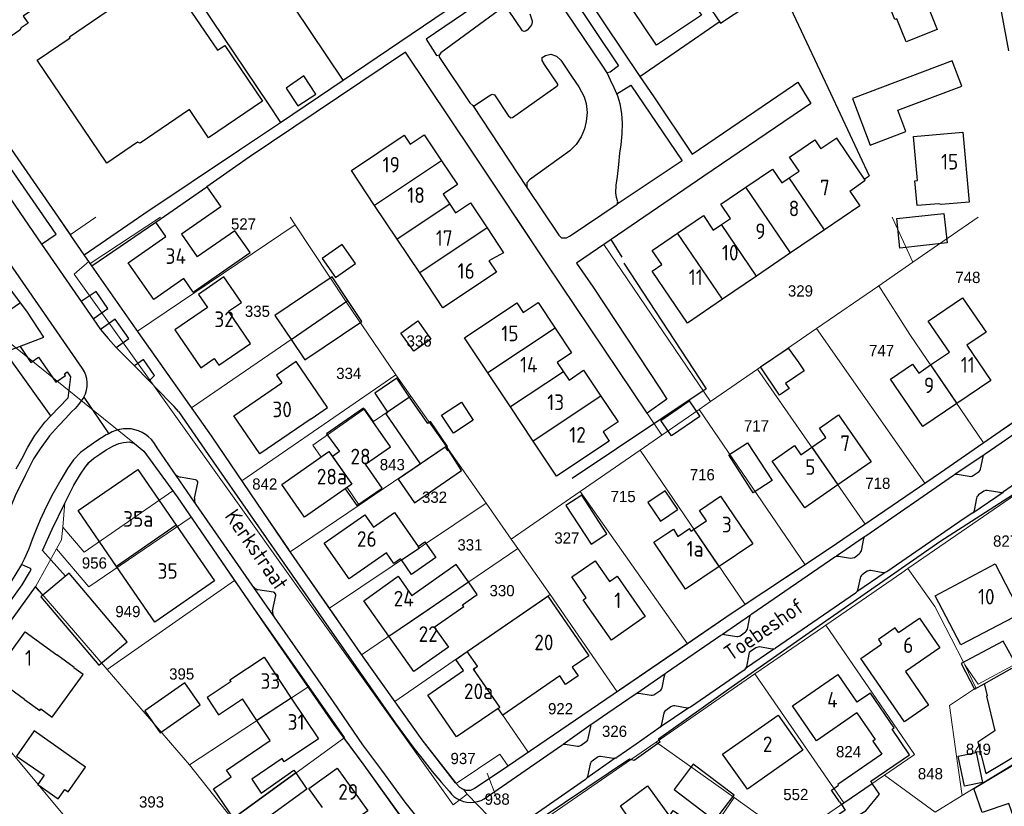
# Model space of a CAD drawing. Header units: metres. Extents: x 226218 to 240385, y 439369 to 449677.
# Tile 139 of 256: x 232591 to 232749, y 443796 to 443921. Entities that reach past the tile are written whole.
import ezdxf
from ezdxf.enums import TextEntityAlignment as Align

# ---------------------------------------------------------------- set-up
doc = ezdxf.new("R2010")
doc.units = ezdxf.units.M
doc.header["$MEASUREMENT"] = 0
for name, color, linetype, lineweight in [('aanpijling', 73, 'Continuous', 0), ('G01 perceelsgrens', 73, 'Continuous', 0), ('Z01 perceelnummer', 73, 'Continuous', 13)]:
    doc.layers.add(name, color=color, linetype=linetype, lineweight=lineweight)
for name, color, linetype in [('DAKRAND', 4, 'Continuous'), ('DAKRAND-BYG', 4, 'Continuous'), ('Goud-ontwerp', 2, 'Continuous'), ('HEG', 253, 'Continuous'), ('HEK', 253, 'Continuous'), ('HOOFDGEBOUW', 4, 'Continuous'), ('HUISNUMMER', 253, 'Continuous'), ('KANTVERH', 253, 'Continuous'), ('STRAATNAAM', 253, 'Continuous'), ('TUSSENMUUR', 253, 'Continuous')]:
    doc.layers.add(name, color=color, linetype=linetype)
doc.styles.get("Standard").update_dxf_attribs({"font": 'iso.shx'})
doc.styles.add('Style-WORKING', font='WORKING.shx')

# ---------------------------------------------------------------- blocks, each defined once
blk = doc.blocks.new('Kadastrale grenzen Kerkstraat Harreveld')
at = {"layer": 'aanpijling', "linetype": 'Continuous', "lineweight": 0}
blk.add_line((232667308, 443796843), (232665765, 443800885), dxfattribs=at)
at = {"layer": 'G01 perceelsgrens', "linetype": 'Continuous', "lineweight": 0}
for p, q in [((232599018, 443887044), (232603119, 443889850)), ((232635016, 443888607), (232634191, 443889850)), ((232730561, 443889850), (232733870, 443882656)), ((232733870, 443882656), (232744313, 443889850)), ((232609760, 443871640), (232635016, 443888607)), ((232643180, 443876320), (232635016, 443888607)), ((232599018, 443887044), (232601999, 443882748)), ((232701498, 443860356), (232684407, 443885480)), ((232601999, 443882748), (232602229, 443882439)), ((232602229, 443882439), (232609760, 443871640)), ((232728410, 443878894), (232733870, 443882656)), ((232718470, 443872047), (232728410, 443878894)), ((232728410, 443878894), (232733383, 443871111)), ((232618428, 443859350), (232643180, 443876320)), ((232643180, 443876320), (232651116, 443864658)), ((232588328, 443870564), (232609313, 443853672)), ((232709012, 443865532), (232718470, 443872047)), ((232735807, 443847288), (232718470, 443872047)), ((232733383, 443871111), (232745198, 443853746)), ((232651116, 443864658), (232626477, 443847701)), ((232651116, 443864658), (232653544, 443861200)), ((232701498, 443860356), (232709012, 443865532)), ((232709012, 443865532), (232726252, 443840752)), ((232647534, 443857155), (232653544, 443861200)), ((232653544, 443861200), (232659158, 443853204)), ((232699656, 443859087), (232701498, 443860356)), ((232693688, 443854976), (232699656, 443859087)), ((232699656, 443859087), (232716629, 443834242)), ((232745198, 443853746), (232753094, 443859186)), ((232690228, 443852593), (232693688, 443854976)), ((232649096, 443846397), (232659158, 443853204)), ((232659158, 443853204), (232665563, 443844083)), ((232680616, 443845972), (232690228, 443852593)), ((232707045, 443827867), (232690228, 443852593)), ((232726252, 443840752), (232735807, 443847288)), ((232601223, 443836257), (232615442, 443846065)), ((232645265, 443843805), (232649096, 443846397)), ((232669577, 443838367), (232680616, 443845972)), ((232680616, 443845972), (232697804, 443821607)), ((232752198, 443846823), (232733088, 443833652)), ((232598170, 443844183), (232597822, 443840258)), ((232634227, 443836337), (232645265, 443843805)), ((232640500, 443827284), (232665563, 443844083)), ((232665563, 443844083), (232669577, 443838367)), ((232618350, 443841888), (232601980, 443830735)), ((232618350, 443841888), (232625319, 443831721)), ((232597822, 443840258), (232601223, 443836257)), ((232669577, 443838367), (232670633, 443836862)), ((232596835, 443836787), (232593506, 443830833)), ((232596835, 443836787), (232601980, 443830735)), ((232634227, 443836337), (232640500, 443827284)), ((232645654, 443819846), (232670633, 443836862)), ((232670633, 443836862), (232675824, 443829469)), ((232707045, 443827867), (232716629, 443834242)), ((232732098, 443832970), (232719923, 443824579)), ((232733088, 443833652), (232732098, 443832970)), ((232733088, 443833652), (232737383, 443827591)), ((232604926, 443817510), (232625319, 443831721)), ((232625319, 443831721), (232625425, 443831567)), ((232637199, 443814785), (232625425, 443831567)), ((232593506, 443830833), (232593464, 443830775)), ((232593464, 443830775), (232604926, 443817510)), ((232675824, 443829469), (232662560, 443820358)), ((232675824, 443829469), (232686531, 443813926)), ((232640500, 443827284), (232645654, 443819846)), ((232719543, 443824317), (232708596, 443816772)), ((232719923, 443824579), (232719543, 443824317)), ((232719923, 443824579), (232727419, 443813680)), ((232662560, 443820358), (232650956, 443812388)), ((232662560, 443820358), (232664185, 443817997)), ((232686531, 443813926), (232697804, 443821607)), ((232618118, 443802244), (232604926, 443817510)), ((232664185, 443817997), (232663568, 443817572)), ((232742172, 443818260), (232743935, 443814572)), ((232708596, 443816772), (232692780, 443805871)), ((232708596, 443816772), (232722822, 443796143)), ((232637199, 443814785), (232618118, 443802244)), ((232642924, 443806626), (232637199, 443814785)), ((232727419, 443813680), (232734127, 443803890)), ((232741743, 443797316), (232761339, 443809311)), ((232642787, 443806526), (232624970, 443793564)), ((232642924, 443806626), (232642787, 443806526)), ((232692780, 443805871), (232705282, 443796986)), ((232667753, 443803960), (232660761, 443799275)), ((232667753, 443803960), (232669091, 443802041)), ((232729339, 443800609), (232733892, 443803729)), ((232733892, 443803729), (232734127, 443803890)), ((232624970, 443793564), (232618118, 443802244)), ((232722822, 443796143), (232729339, 443800609)), ((232662019, 443798264), (232662533, 443797526)), ((232662533, 443797526), (232672537, 443787370)), ((232705282, 443796986), (232689899, 443774895)), ((232705282, 443796986), (232714497, 443790438)), ((232714497, 443790438), (232722822, 443796143))]:
    blk.add_line(p, q, dxfattribs=at)
at = {"layer": 'G01 perceelsgrens', "linetype": 'Continuous', "lineweight": 0, "flags": 128}
for points in [[(232597071, 443889850), (232599018, 443887044)], [(232613475, 443889850), (232602229, 443882439)], [(232693688, 443854976), (232675314, 443882414), (232670355, 443889850)], [(232690803, 443889850), (232684407, 443885480)], [(232662533, 443797526), (232660286, 443795824), (232599628, 443880721), (232600509, 443881474), (232601999, 443882748)], [(232609760, 443871640), (232609936, 443871387), (232618428, 443859350)], [(232618428, 443859350), (232621605, 443854848), (232626477, 443847701)], [(232639189, 443851485), (232637856, 443853383), (232646106, 443859185), (232647534, 443857155)], [(232598170, 443844183), (232599604, 443846957), (232600643, 443848730), (232601457, 443849922), (232602023, 443850617), (232602789, 443851305), (232603750, 443851949), (232604764, 443852613), (232605963, 443853297), (232606773, 443853652), (232607545, 443853813), (232608488, 443853922), (232609313, 443853672)], [(232609313, 443853672), (232610779, 443852426), (232615442, 443846065)], [(232735807, 443847288), (232738271, 443848973), (232745198, 443853746)], [(232645265, 443843805), (232643319, 443846593), (232644070, 443847117), (232640422, 443852346), (232639189, 443851485)], [(232626477, 443847701), (232634000, 443836664), (232634227, 443836337)], [(232615442, 443846065), (232616131, 443845125), (232618350, 443841888)], [(232716629, 443834242), (232720482, 443836805), (232726252, 443840752)], [(232597822, 443840258), (232597642, 443838231), (232596835, 443836787)], [(232593464, 443830775), (232586205, 443820805), (232581441, 443813988)], [(232697804, 443821607), (232704807, 443826379), (232707045, 443827867)], [(232737383, 443827591), (232740003, 443822521), (232741980, 443818661), (232742172, 443818260)], [(232742172, 443818260), (232742308, 443818061), (232744299, 443815153), (232758891, 443822968)], [(232743935, 443814572), (232743973, 443814492), (232750488, 443818091), (232759186, 443821578)], [(232645654, 443819846), (232645885, 443819512), (232650956, 443812388)], [(232663568, 443817572), (232663950, 443817017), (232667768, 443811454)], [(232581441, 443813988), (232614397, 443774412), (232632894, 443783816)], [(232672318, 443804239), (232685906, 443813500), (232686531, 443813926)], [(232743935, 443814572), (232743867, 443814527), (232739708, 443811729), (232740877, 443803601), (232741694, 443797668), (232741743, 443797316)], [(232650956, 443812388), (232655322, 443806254), (232660705, 443799336), (232660761, 443799275)], [(232667768, 443811454), (232667496, 443811267), (232672318, 443804239)], [(232642787, 443806526), (232646000, 443802172), (232652162, 443793613)], [(232692780, 443805871), (232671497, 443791202), (232671410, 443789273), (232672537, 443787370)], [(232669091, 443802041), (232669170, 443802094), (232672318, 443804239)], [(232662019, 443798264), (232662361, 443798141), (232663066, 443798121), (232663734, 443798465), (232669091, 443802041)], [(232729339, 443800609), (232737422, 443794671), (232741743, 443797316)], [(232660761, 443799275), (232661365, 443798609), (232661854, 443798324), (232662019, 443798264)]]:
    blk.add_lwpolyline(points, dxfattribs=at)
at = {"layer": 'Z01 perceelnummer', "linetype": 'Continuous', "lineweight": 13, "style": 'Style-WORKING'}
for s, p in [('527', (232626747, 443888777)), ('748', (232742673, 443880217)), ('329', (232715876, 443878060)), ('335', (232628972, 443874804)), ('336', (232654850, 443870046)), ('747', (232728864, 443868519)), ('334', (232643592, 443864863)), ('717', (232708837, 443856465)), ('843', (232650563, 443850269)), ('716', (232700171, 443848651)), ('842', (232630147, 443847163)), ('718', (232728260, 443847278)), ('332', (232657318, 443845051)), ('715', (232687499, 443845167)), ('327', (232678497, 443838532)), ('827', (232748710, 443838032)), ('331', (232662982, 443837430)), ('956', (232602881, 443834537)), ('330', (232668127, 443830109)), ('949', (232608241, 443826764)), ('395', (232616853, 443816776)), ('922', (232677487, 443811211)), ('326', (232686121, 443807608)), ('824', (232723578, 443804340)), ('849', (232744355, 443804724)), ('937', (232661882, 443803252)), ('848', (232736673, 443800820)), ('552', (232715133, 443797489)), ('393', (232612027, 443796305)), ('938', (232667344, 443796750))]:
    blk.add_text(s, height=1800, dxfattribs=at).set_placement(p, align=Align.MIDDLE_CENTER)

msp = doc.modelspace()

# ---------------------------------------------------------------- linework, layer by layer
at = {"layer": 'DAKRAND'}
for p, q in [((232721.7, 443902.5), (232719.14, 443900.81)), ((232726.26, 443895.77), (232721.7, 443902.5)), ((232723.76, 443894.02), (232726.26, 443895.77)), ((232698.41, 443839.64), (232698.13, 443840.07)), ((232722.13, 443796.3), (232722.43, 443795.88))]:
    msp.add_line(p, q, dxfattribs=at)
for points in [[(232622.57, 443916.55), (232623.74, 443917.34), (232629.79, 443908.43), (232621.15, 443902.57), (232618.09, 443907.07)], [(232618.7, 443877.88), (232627.79, 443884.18), (232625.36, 443887.67), (232619.35, 443883.5)], [(232739.72, 443868.26), (232736.33, 443873.24), (232741.81, 443876.97), (232745.58, 443871.44), (232742.53, 443869.36)], [(232637.56, 443857.61), (232640.2, 443859.42), (232635.2, 443866.74), (232632.02, 443864.57), (232632.86, 443863.34)], [(232643.04, 443846.4), (232644.91, 443843.72), (232648.93, 443846.52), (232646.28, 443850.32), (232650.29, 443853.11), (232645.97, 443859.3), (232640.05, 443855.2), (232642.13, 443852.35), (232640.98, 443851.55)], [(232647.55, 443840.25), (232650.9, 443842.59), (232654.69, 443837.17)], [(232694.34, 443839.16), (232695.55, 443839.95), (232696.28, 443838.78), (232698.13, 443840.07)], [(232654.69, 443837.17), (232655.77, 443837.92), (232657.51, 443835.42), (232653.64, 443832.71), (232652.03, 443835.01)], [(232652.03, 443835.01), (232651.89, 443835.22), (232650.8, 443834.46), (232649.61, 443836.16)], [(232662.76, 443831.5), (232660.8, 443834.28), (232653.7, 443829.3)], [(232681.59, 443828.98), (232679.28, 443832.3), (232683.02, 443834.9), (232685.32, 443831.58)], [(232657.28, 443824.26), (232662, 443827.58), (232661.81, 443827.85), (232664.16, 443829.5), (232662.76, 443831.5)], [(232591.71, 443812.68), (232594.13, 443810.93), (232594.31, 443811.18), (232596.15, 443809.85), (232601.09, 443816.67), (232599.61, 443817.74), (232599.66, 443817.82), (232596.88, 443819.84)], [(232624.75, 443815.55), (232620.93, 443813.01), (232622.75, 443810.26), (232626.58, 443812.8)], [(232727.37, 443799.26), (232727.13, 443799.61), (232733.35, 443803.84), (232730.54, 443807.97), (232730.85, 443808.18), (232727.08, 443813.72), (232724.92, 443812.25)], [(232724.89, 443810.55), (232727.83, 443806.3), (232727.46, 443806.03), (232728.9, 443803.96), (232721.88, 443799.08), (232721.95, 443798.98)], [(232746.98, 443807.68), (232744.27, 443805.87), (232745.57, 443800.83), (232748.32, 443802.51)], [(232625.16, 443793.7), (232621.96, 443798.4), (232624.78, 443800.33), (232624.05, 443801.4), (232631, 443806.14)], [(232632.92, 443803.24), (232628.09, 443799.94), (232629.6, 443797.73), (232634.81, 443801.41), (232635.12, 443800.95)], [(232635.12, 443800.95), (232636.88, 443798.34), (232627.1, 443791.27)], [(232688.42, 443793.71), (232687.08, 443795.7), (232691.42, 443798.89), (232694.93, 443794.05), (232695.5, 443794.91), (232700.16, 443791.78), (232697.24, 443787.43), (232696.51, 443787.92)], [(232722.43, 443795.88), (232723.04, 443795), (232718.09, 443791.55), (232718.88, 443790.49), (232726.36, 443794.89), (232728.53, 443797.54), (232727.37, 443799.26)], [(232722.13, 443796.3), (232720.83, 443798.21), (232721.95, 443798.98)]]:
    msp.add_lwpolyline(points, dxfattribs=at)
at = {"layer": 'DAKRAND-BYG'}
for p, q in [((232645.7, 443873.18), (232643.46, 443876.52)), ((232714.1, 443868.65), (232715.62, 443866.56)), ((232661.62, 443849.34), (232659.62, 443852.55)), ((232654.09, 443844.18), (232661.62, 443849.34)), ((232693.46, 443841.21), (232696.13, 443843.02))]:
    msp.add_line(p, q, dxfattribs=at)
for points in [[(232707.31, 443928.4), (232700.9, 443924.1), (232703.06, 443920.88), (232709.47, 443925.18), (232707.31, 443928.4)], [(232740.17, 443914.86), (232724.2, 443908.84), (232727.01, 443901.4), (232732.76, 443903.56), (232731.47, 443906.98), (232741.69, 443910.83), (232740.17, 443914.86)], [(232636.42, 443912.45), (232633.58, 443910.52), (232635.43, 443907.65), (232638.31, 443909.53), (232636.42, 443912.45)], [(232731.81, 443884.9), (232731.32, 443889.63), (232738.84, 443890.45), (232739.34, 443885.73), (232731.81, 443884.9)], [(232644.67, 443882.44), (232642.55, 443885.46), (232639.36, 443883.22), (232641.49, 443880.2), (232644.67, 443882.44)], [(232643.46, 443876.52), (232640.93, 443880.29), (232631.78, 443874.15), (232634.38, 443870.28)], [(232634.38, 443870.28), (232636.55, 443867.04), (232645.7, 443873.18)], [(232656.74, 443870.33), (232654.02, 443868.4), (232651.94, 443871.32), (232654.67, 443873.26), (232656.74, 443870.33)], [(232712.5, 443861.4), (232709.46, 443865.91), (232713.92, 443868.92), (232714.1, 443868.65)], [(232715.62, 443866.56), (232716.48, 443865.29), (232713.51, 443863.27), (232714.06, 443862.46), (232712.5, 443861.4)], [(232653.33, 443861.06), (232651.26, 443864.09), (232647.74, 443861.68), (232649.8, 443858.68)], [(232659.26, 443853.07), (232659.4, 443853.16), (232656.67, 443857.15), (232656.22, 443856.84), (232653.33, 443861.06)], [(232661.63, 443860.25), (232663.51, 443857.39), (232660.34, 443855.31), (232658.46, 443858.17), (232661.63, 443860.25)], [(232693.53, 443857.33), (232698.06, 443860.45), (232699.75, 443857.99), (232695.22, 443854.87), (232693.53, 443857.33)], [(232649.8, 443858.68), (232649.83, 443858.62), (232649.52, 443858.41), (232655.01, 443850.4)], [(232711.36, 443847.73), (232708.33, 443845.76), (232704.4, 443851.81), (232707.42, 443853.78), (232711.36, 443847.73)], [(232659.62, 443852.55), (232659.49, 443852.46), (232659.13, 443852.98), (232659.26, 443853.07)], [(232655.01, 443850.4), (232655.04, 443850.35), (232651.52, 443847.94), (232654.09, 443844.18)], [(232684.9, 443839.22), (232680.9, 443845.39), (232678.35, 443843.74), (232682.36, 443837.56), (232684.9, 443839.22)], [(232696.13, 443843.02), (232696.26, 443843.11), (232694.24, 443846.1), (232691.44, 443844.21), (232693.46, 443841.21)], [(232598.83, 443832.89), (232594.33, 443829.12), (232603.61, 443818.18)], [(232603.61, 443818.18), (232608.12, 443821.93), (232598.83, 443832.89)], [(232617.35, 443815.35), (232610.96, 443810.89), (232613.42, 443807.37), (232619.8, 443811.83), (232617.35, 443815.35)], [(232601.48, 443801.89), (232593.26, 443807.66), (232590.44, 443803.65), (232594.84, 443800.57), (232593.81, 443799.1), (232597.09, 443796.79), (232598.15, 443798.29), (232598.69, 443797.92), (232601.48, 443801.89)], [(232742.13, 443798.82), (232741.14, 443803.62), (232744.01, 443804.21), (232745, 443799.41), (232742.13, 443798.82)], [(232705.26, 443797.37), (232698.73, 443802.33), (232695.66, 443798.27), (232702.2, 443793.35), (232705.26, 443797.37)]]:
    msp.add_lwpolyline(points, dxfattribs=at)
at = {"layer": 'HEG'}
for points in [[(232642.67, 443911.8), (232624.5, 443938.9), (232614.45, 443932.19), (232630.72, 443907.97)], [(232713.41, 443925.18), (232720.69, 443909.7), (232726.9, 443896.48)], [(232687.61, 443882.48), (232700.8, 443862.38), (232679.32, 443848.05)]]:
    msp.add_lwpolyline(points, dxfattribs=at)
at = {"layer": 'HEK'}
for p, q in [((232630.72, 443907.97), (232632.66, 443905.02)), ((232726.07, 443895.92), (232726.9, 443896.48)), ((232595.91, 443858.09), (232588.64, 443868.2))]:
    msp.add_line(p, q, dxfattribs=at)
at = {"layer": 'HOOFDGEBOUW'}
for p, q in [((232712.89, 443895.36), (232714.09, 443896.17)), ((232651.34, 443886.33), (232647.73, 443891.74)), ((232663.06, 443892.13), (232665.73, 443888.13)), ((232614.32, 443886.78), (232612.74, 443889.04)), ((232719.75, 443887.85), (232714.3, 443884.14)), ((232616.82, 443887.12), (232619.35, 443883.5)), ((232654.95, 443880.93), (232651.34, 443886.33)), ((232714.3, 443884.14), (232708.85, 443880.44)), ((232618.7, 443877.88), (232617.19, 443880.04)), ((232708.85, 443880.44), (232703.41, 443876.73)), ((232736.71, 443866.22), (232739.72, 443868.26)), ((232669.49, 443859.49), (232665.86, 443864.95)), ((232677.96, 443865.13), (232678.84, 443863.8)), ((232673.12, 443854.04), (232669.49, 443859.49)), ((232640.42, 443852.35), (232640.98, 443851.55)), ((232609.81, 443849.49), (232615.96, 443840.57)), ((232646.15, 443842.25), (232647.55, 443840.25)), ((232698.41, 443839.64), (232698.84, 443839.93)), ((232750.49, 443818.09), (232748.34, 443822.03)), ((232725.54, 443819.27), (232728.85, 443821.55)), ((232743.74, 443814.37), (232745.3, 443815.18)), ((232628.89, 443809.32), (232626.58, 443812.8)), ((232631, 443806.14), (232628.89, 443809.32)), ((232724.89, 443810.55), (232718.47, 443806.1)), ((232748.32, 443802.51), (232754.54, 443806.29))]:
    msp.add_line(p, q, dxfattribs=at)
for points in [[(232576.14, 443927.21), (232590.48, 443937.03), (232593.89, 443932.05), (232595.37, 443933.07), (232599.28, 443927.36), (232591.48, 443922.02), (232592.26, 443920.88), (232591.18, 443920.14), (232590.95, 443919.75), (232584.34, 443915.22), (232576.14, 443927.21)], [(232618.09, 443907.07), (232610.2, 443901.72), (232609.79, 443901.84), (232604.89, 443898.51), (232593.72, 443914.97), (232599, 443918.56), (232598.89, 443918.72), (232607.14, 443924.32), (232607.31, 443924.08), (232614.26, 443928.8), (232622.57, 443916.55)], [(232697.55, 443925.86), (232700.05, 443922.18), (232692.83, 443917.38), (232688.92, 443923.26)], [(232736.27, 443923.59), (232737.75, 443919.89), (232732.78, 443917.89), (232731.29, 443921.6), (232730.98, 443921.48), (232729.41, 443925.4)], [(232647.73, 443891.74), (232644.01, 443897.31), (232652.47, 443902.96), (232653.41, 443901.56), (232655.65, 443903.05), (232658.43, 443898.88)], [(232714.09, 443896.17), (232715.65, 443897.24), (232714.13, 443899.47), (232718.18, 443902.22), (232719.14, 443900.81)], [(232741.88, 443903.47), (232742.9, 443892.28), (232738.41, 443891.9), (232738, 443892.01), (232734.55, 443891.7), (232734.19, 443895.69), (232734.61, 443895.73), (232733.97, 443902.74), (232741.88, 443903.47)], [(232658.43, 443898.88), (232660.98, 443895.07), (232658.7, 443893.54), (232659.76, 443891.96)], [(232707.14, 443894.66), (232711.4, 443897.55), (232712.89, 443895.36)], [(232612.74, 443889.04), (232620.87, 443894.72), (232623.11, 443891.51), (232616.82, 443887.12)], [(232703.24, 443888.69), (232704.68, 443889.66), (232703.14, 443891.93), (232707.14, 443894.66)], [(232723.76, 443894.02), (232725.36, 443891.67), (232719.75, 443887.85)], [(232659.76, 443891.96), (232660.7, 443890.55), (232663.06, 443892.13)], [(232696.21, 443887.31), (232700.35, 443890.12), (232701.93, 443887.8), (232703.24, 443888.69)], [(232665.73, 443888.13), (232668.38, 443884.17), (232666, 443882.86), (232667.21, 443881.06), (232658.67, 443875.36), (232654.95, 443880.93)], [(232617.19, 443880.04), (232612.4, 443876.69), (232608.29, 443882.57), (232614.32, 443886.78)], [(232703.41, 443876.73), (232697.79, 443872.91), (232692.15, 443881.21), (232693.69, 443882.26), (232692.14, 443884.54), (232696.21, 443887.31)], [(232624.33, 443874.8), (232626.41, 443876.22), (232623.62, 443880.29), (232619.55, 443877.49), (232620.97, 443875.41), (232615.75, 443871.82), (232619.91, 443865.76), (232622.06, 443867.24), (232622.81, 443866.16), (232627.88, 443869.64), (232624.33, 443874.8)], [(232665.86, 443864.95), (232662.13, 443870.56), (232670.5, 443876.14), (232671.52, 443874.6), (232673.89, 443876.18), (232676.61, 443872.1)], [(232676.61, 443872.1), (232679.24, 443868.14), (232676.96, 443866.62), (232677.96, 443865.13)], [(232742.53, 443869.36), (232746.35, 443863.75), (232740.91, 443860.05)], [(232740.91, 443860.05), (232735.48, 443856.36), (232730.3, 443863.96), (232733.82, 443866.35), (232734.8, 443864.91), (232736.71, 443866.22)], [(232678.84, 443863.8), (232681.18, 443865.36), (232683.93, 443861.24)], [(232637.56, 443857.61), (232629.34, 443852), (232625.18, 443858.09), (232632.86, 443863.34)], [(232683.93, 443861.24), (232686.68, 443857.11), (232684.28, 443855.52), (232685.28, 443854.03), (232676.86, 443848.42), (232673.12, 443854.04)], [(232718.93, 443856.09), (232721.97, 443858.21), (232727.19, 443850.73), (232721.88, 443847.03)], [(232717.69, 443853.06), (232719.94, 443854.63), (232718.93, 443856.09)], [(232721.88, 443847.03), (232716.58, 443843.34), (232711.35, 443850.83), (232714.92, 443853.32), (232715.95, 443851.84), (232717.69, 443853.06)], [(232643.04, 443846.4), (232636.52, 443841.85), (232632.87, 443847.08), (232640.42, 443852.35)], [(232606.43, 443833.99), (232600.27, 443842.92), (232609.81, 443849.49)], [(232698.84, 443839.93), (232700.82, 443841.27), (232699.71, 443842.91), (232703.11, 443845.2), (232708.24, 443837.59), (232702.89, 443833.98)], [(232649.61, 443836.16), (232643.66, 443831.98), (232639.65, 443837.69), (232646.15, 443842.25)], [(232615.96, 443840.57), (232622.12, 443831.65), (232612.58, 443825.08), (232606.43, 443833.99)], [(232702.89, 443833.98), (232697.46, 443830.33), (232692.39, 443837.85), (232694.34, 443839.16)], [(232737.42, 443829.29), (232747.02, 443834.37), (232751.16, 443826.45), (232741.54, 443821.44), (232737.42, 443829.29)], [(232650.01, 443822.81), (232645.98, 443828.48), (232651.51, 443832.4), (232653.7, 443829.3)], [(232685.32, 443831.58), (232686.55, 443832.43), (232691.04, 443825.96), (232685.62, 443822.19), (232681.13, 443828.66), (232681.59, 443828.98)], [(232662.56, 443820.36), (232675.46, 443829.22), (232682.03, 443819.66), (232679.37, 443817.84)], [(232731.55, 443823.41), (232734.91, 443825.72), (232738.17, 443820.97), (232732.67, 443817.19), (232736.38, 443811.79), (232732.51, 443809.13), (232725.54, 443819.27)], [(232591.71, 443812.68), (232586.65, 443816.35), (232591.82, 443823.5), (232596.88, 443819.84)], [(232657.28, 443824.26), (232659.53, 443821.08), (232654.01, 443817.16), (232650.01, 443822.81)], [(232731.55, 443823.41), (232731.06, 443824.13), (232728.35, 443822.27), (232728.85, 443821.55)], [(232748.34, 443822.03), (232741.6, 443818.46), (232743.74, 443814.37)], [(232667.5, 443811.27), (232660.84, 443806.7), (232656.24, 443813.39), (232661.96, 443817.32), (232660.73, 443819.1), (232662.56, 443820.36)], [(232624.75, 443815.55), (232624.56, 443815.83), (232630.04, 443819.47), (232634.38, 443812.93)], [(232679.37, 443817.84), (232680.31, 443816.47), (232678.29, 443815.08), (232677.35, 443816.46), (232668.23, 443810.2), (232667.5, 443811.27)], [(232718.47, 443806.1), (232714.6, 443811.67), (232721.84, 443816.69), (232724.92, 443812.25)], [(232745.3, 443815.18), (232745.7, 443813.55), (232745.77, 443813.26), (232745.66, 443813.22), (232746.98, 443807.68)], [(232634.38, 443812.93), (232638.73, 443806.38), (232633.25, 443802.74), (232632.92, 443803.24)], [(232703.43, 443803.95), (232712.33, 443810.2), (232716.28, 443804.59), (232707.39, 443798.33), (232703.43, 443803.95)], [(232755.3, 443795.82), (232756.04, 443793.67), (232750.7, 443791.8), (232749.21, 443796.07), (232744.95, 443794.59), (232743.61, 443798.44), (232752.52, 443803.8), (232753.3, 443801.56), (232757.97, 443803.19), (232759.97, 443797.45), (232755.3, 443795.82)], [(232639.37, 443795.39), (232637.19, 443798.44), (232641.74, 443801.7), (232646.64, 443794.88), (232642.08, 443791.62)]]:
    msp.add_lwpolyline(points, dxfattribs=at)
at = {"layer": 'KANTVERH'}
for p, q in [((232675.7, 443934.03), (232690.18, 443912.37)), ((232690.18, 443912.37), (232702.89, 443921.09)), ((232652.68, 443916.27), (232627.66, 443899.48)), ((232632.66, 443905.02), (232642.67, 443911.8)), ((232690.18, 443912.37), (232692.4, 443909.09)), ((232596.79, 443887.13), (232582.24, 443908.07)), ((232663.68, 443907.67), (232663.43, 443907.71)), ((232663.43, 443907.71), (232672.11, 443894.59)), ((232579.97, 443906.51), (232594.44, 443885.54)), ((232626.09, 443900.62), (232632.66, 443905.02)), ((232600.98, 443865.64), (232577.89, 443899.01)), ((232627.66, 443899.48), (232620.87, 443894.72)), ((232602.47, 443882.09), (232612.74, 443889.04)), ((232594.44, 443885.54), (232596.79, 443887.13)), ((232601.24, 443883.85), (232599.11, 443886.91)), ((232685.57, 443886.28), (232683.42, 443884.81)), ((232687.37, 443883.46), (232685.57, 443886.28)), ((232594.44, 443885.54), (232600.79, 443876.34)), ((232591.06, 443876.14), (232586.87, 443881.73)), ((232603.16, 443877.97), (232600.79, 443876.34)), ((232605.05, 443875.23), (232603.16, 443877.97)), ((232600.79, 443876.34), (232602.7, 443873.58)), ((232602.7, 443873.58), (232605.05, 443875.23)), ((232602.7, 443873.58), (232603.88, 443871.9)), ((232606.23, 443873.55), (232603.88, 443871.9)), ((232608.39, 443870.42), (232606.23, 443873.55)), ((232591, 443869.19), (232592.73, 443866.63)), ((232606.39, 443868.99), (232608.39, 443870.42)), ((232606.39, 443868.99), (232609.28, 443866.08)), ((232592.73, 443866.63), (232593.96, 443867.46)), ((232593.96, 443867.46), (232596.71, 443863.47)), ((232610.74, 443867.06), (232609.28, 443866.08)), ((232609.28, 443866.08), (232611.65, 443863.67)), ((232612.5, 443864.5), (232610.74, 443867.06)), ((232596.71, 443863.47), (232598.28, 443864.52)), ((232598.11, 443864.8), (232598.52, 443865.12)), ((232598.28, 443864.52), (232598.11, 443864.8)), ((232598.52, 443865.12), (232599.08, 443864.29)), ((232599.08, 443864.29), (232598.63, 443860.9)), ((232611.65, 443863.67), (232612.5, 443864.5)), ((232611.65, 443863.67), (232614.96, 443860.28)), ((232601.22, 443861.06), (232605.19, 443855.21)), ((232598.63, 443860.9), (232595.91, 443858.09)), ((232616.36, 443858.79), (232621.09, 443851.89)), ((232745.43, 443851.99), (232753.25, 443857.4)), ((232745.2, 443851.8), (232740.66, 443848.73)), ((232744.67, 443849.55), (232745.1, 443851.53)), ((232726.32, 443838.89), (232740.38, 443848.6)), ((232740.96, 443848.75), (232742.9, 443848.4)), ((232743.54, 443848.55), (232744.33, 443849.08)), ((232619.06, 443847.86), (232616.59, 443848.27)), ((232618.93, 443844.92), (232619.43, 443847.34)), ((232750.85, 443847.61), (232748.38, 443845.93)), ((232743.44, 443842.55), (232748.3, 443845.87)), ((232745.2, 443846.01), (232744.38, 443845.41)), ((232747.8, 443845.79), (232745.76, 443846.15)), ((232748.3, 443845.87), (232748.38, 443845.93)), ((232748.3, 443845.87), (232748.38, 443845.93)), ((232744.05, 443844.91), (232743.68, 443842.94)), ((232743.42, 443842.53), (232743.35, 443842.49)), ((232743.42, 443842.53), (232743.44, 443842.55)), ((232743.42, 443842.53), (232743.44, 443842.55)), ((232726.12, 443838.72), (232721.66, 443835.64)), ((232725.63, 443836.48), (232726.02, 443838.47)), ((232594.58, 443836.55), (232598.26, 443832.41)), ((232724.51, 443835.42), (232725.3, 443835.99)), ((232708.11, 443826.41), (232721.38, 443835.53)), ((232721.95, 443835.62), (232723.9, 443835.31)), ((232729.42, 443832.99), (232724.89, 443829.92)), ((232726.56, 443833.2), (232725.76, 443832.62)), ((232729.13, 443832.98), (232727.15, 443833.32)), ((232725.42, 443832.12), (232725.03, 443830.18)), ((232594.62, 443829.36), (232593.43, 443830.72)), ((232631.54, 443829.85), (232629.06, 443830.26)), ((232724.68, 443829.71), (232711.89, 443820.89)), ((232631.38, 443826.89), (232631.91, 443829.34)), ((232707.9, 443826.19), (232703.4, 443823.1)), ((232707.39, 443823.96), (232707.79, 443825.91)), ((232706.25, 443822.87), (232707.07, 443823.49)), ((232694.42, 443817), (232703.13, 443822.98)), ((232703.69, 443823.11), (232705.68, 443822.78)), ((232711.63, 443820.77), (232707.11, 443817.65)), ((232711.34, 443820.77), (232709.31, 443821.11)), ((232706.89, 443817.4), (232698.28, 443811.47)), ((232707.11, 443817.65), (232706.89, 443817.4)), ((232707.26, 443817.94), (232707.11, 443817.65)), ((232694.23, 443816.78), (232689.7, 443813.67)), ((232693.73, 443814.55), (232694.13, 443816.5)), ((232692.56, 443813.53), (232693.36, 443814.08)), ((232689.99, 443813.68), (232692, 443813.41)), ((232698.04, 443811.35), (232693.43, 443808.29)), ((232695.14, 443811.53), (232694.32, 443810.95)), ((232697.77, 443811.31), (232695.75, 443811.66)), ((232693.99, 443810.49), (232693.59, 443808.51)), ((232682.41, 443808.69), (232677.93, 443805.51)), ((232681.93, 443806.46), (232682.31, 443808.39)), ((232693.43, 443808.29), (232693.24, 443808.09)), ((232693.59, 443808.51), (232693.43, 443808.29)), ((232680.76, 443805.39), (232681.57, 443805.95)), ((232665.28, 443796.8), (232677.67, 443805.4)), ((232678.21, 443805.52), (232680.2, 443805.23)), ((232686.22, 443803.28), (232681.69, 443800.11)), ((232683.36, 443803.4), (232682.56, 443802.84)), ((232685.94, 443803.26), (232683.9, 443803.55)), ((232682.21, 443802.32), (232681.81, 443800.37)), ((232681.49, 443799.91), (232671.35, 443792.84))]:
    msp.add_line(p, q, dxfattribs=at)
for points in [[(232642.67, 443911.8), (232666.42, 443927.89), (232658.3, 443940.1), (232646.42, 443958.18)], [(232569.48, 443939.9), (232568.42, 443939.2), (232567.13, 443937.53), (232566.61, 443936.65), (232566.22, 443935.74), (232565.89, 443934.78), (232583.53, 443909.36), (232599.11, 443886.91)], [(232669.26, 443927.38), (232655.96, 443918.36), (232657.64, 443915.72), (232658.11, 443915.85), (232658.06, 443915.69), (232658.05, 443915.57), (232658.11, 443915.39), (232662.95, 443908.16), (232663.43, 443907.71)], [(232747.48, 443925.68), (232749.17, 443916.46)], [(232684.96, 443912.93), (232684.13, 443914.18), (232678.4, 443922.7), (232677.39, 443924.2), (232677.72, 443924.43), (232677.63, 443924.59), (232679.06, 443925.59), (232686.78, 443914.09), (232685.42, 443913.05), (232684.96, 443912.93)], [(232672.55, 443922.38), (232672.8, 443921.77), (232672.95, 443921.28), (232672.95, 443921), (232672.82, 443920.65), (232672.52, 443920.2), (232672.12, 443919.8), (232671.87, 443919.62), (232671.68, 443919.57), (232671.41, 443919.67), (232669.17, 443922.97), (232669.03, 443923.2), (232668.67, 443923.47), (232668.57, 443923.46), (232668.31, 443923.43), (232658.31, 443916.13), (232658.11, 443915.85)], [(232693.47, 443862.33), (232694.52, 443860.75), (232691.34, 443858.49), (232675.31, 443882.41), (232663.52, 443900.09), (232652.68, 443916.27)], [(232663.68, 443907.67), (232665.79, 443909.1), (232666.34, 443909.45), (232666.56, 443909.53), (232666.91, 443909.43), (232669.11, 443906.13), (232669.52, 443905.75), (232669.77, 443905.78), (232676.71, 443910.7), (232677.06, 443911), (232677.07, 443911.15), (232674.93, 443914.3), (232674.57, 443914.93), (232674.54, 443915.4), (232675.06, 443915.71), (232675.94, 443915.94), (232676.84, 443915.62), (232677.55, 443914.95), (232679.34, 443912.23), (232680.42, 443910.72), (232681.24, 443909.1), (232681.59, 443908.05), (232681.77, 443906.58), (232681.58, 443905.16), (232681.33, 443903.97), (232680.76, 443902.7), (232679.98, 443901.49), (232678.99, 443900.45), (232672.49, 443895.84), (232672.11, 443895.36), (232672.1, 443895.15), (232672.11, 443894.59)], [(232686.5, 443909.59), (232686.09, 443910.53), (232685.49, 443911.78), (232684.96, 443912.93)], [(232714.77, 443910.97), (232715.48, 443911.46), (232717.11, 443908.75)], [(232686.54, 443891.95), (232686.63, 443892.33), (232686.42, 443893.02), (232686.31, 443893.76), (232686.4, 443894.96), (232686.59, 443896.35), (232686.79, 443898.26), (232686.96, 443900.09), (232687.17, 443901.44), (232687.34, 443903.17), (232687.42, 443904.87), (232687.29, 443906.45), (232687.02, 443908), (232686.65, 443909.24), (232686.5, 443909.59), (232688.75, 443911), (232696.96, 443898.89), (232686.54, 443891.95)], [(232692.4, 443909.09), (232698.55, 443899.94), (232714.77, 443910.97)], [(232717.11, 443908.75), (232717.52, 443908.06), (232700.41, 443896.41), (232685.57, 443886.28)], [(232602.47, 443882.09), (232601.24, 443883.85), (232610.82, 443890.41), (232626.09, 443900.62)], [(232672.11, 443894.59), (232677.19, 443886.97), (232677.65, 443886.56), (232678.42, 443886.56), (232679.01, 443886.85), (232686.54, 443891.95)], [(232683.42, 443884.81), (232680.05, 443882.5), (232682.69, 443878.65), (232693.47, 443862.33)], [(232751.14, 443857.84), (232738.27, 443848.97), (232720.48, 443836.8), (232704.81, 443826.38), (232685.91, 443813.5), (232669.17, 443802.09), (232663.73, 443798.47), (232663.07, 443798.12), (232662.36, 443798.14), (232661.85, 443798.32), (232661.36, 443798.61), (232660.7, 443799.34), (232655.32, 443806.25), (232645.89, 443819.51), (232634, 443836.66), (232621.61, 443854.85), (232609.94, 443871.39), (232602.47, 443882.09)], [(232591.06, 443876.14), (232585.87, 443872.65), (232584.83, 443871.88)], [(232594.77, 443870.64), (232592.05, 443874.82), (232591.06, 443876.14)], [(232588.64, 443868.2), (232588.84, 443868.36), (232594.77, 443870.64)], [(232603.88, 443871.9), (232605.11, 443870.43), (232606.39, 443868.99)], [(232601.22, 443861.06), (232601.46, 443861.61), (232601.62, 443862.19), (232601.71, 443862.78), (232601.72, 443863.38), (232601.65, 443863.98), (232601.5, 443864.56), (232601.28, 443865.12), (232600.98, 443865.64)], [(232601.22, 443861.06), (232600.32, 443859.88), (232599.8, 443859.25), (232599.23, 443858.71), (232598.3, 443857.7), (232597.15, 443856.46), (232595.68, 443854.88), (232594.2, 443852.82), (232593.14, 443851.17), (232591.78, 443848.54), (232590.2, 443845.29), (232588.65, 443841.49), (232587.49, 443838.77)], [(232616.36, 443858.79), (232615.67, 443859.55), (232614.96, 443860.28)], [(232590.37, 443849.57), (232591.26, 443851.19), (232592.24, 443853.07), (232593.36, 443854.95), (232594.95, 443857.08), (232595.91, 443858.09)], [(232605.19, 443855.21), (232604.78, 443855.02), (232603.27, 443854.06), (232601.86, 443853.08), (232600.67, 443852.21), (232599.55, 443851.02), (232598.58, 443849.64), (232597.53, 443847.81), (232596.23, 443845.6), (232595.54, 443844.27), (232594.86, 443842.83), (232594.19, 443841.43), (232593.57, 443839.9), (232592.95, 443838.28), (232592.4, 443836.77), (232591.66, 443835.15), (232591.22, 443834.27)], [(232612.39, 443853.82), (232612, 443854.3), (232611.55, 443854.72), (232611.06, 443855.1), (232610.52, 443855.41), (232609.96, 443855.67), (232609.36, 443855.85), (232608.76, 443855.97), (232608.14, 443856.02), (232607.52, 443855.99), (232606.9, 443855.9), (232606.31, 443855.73), (232605.73, 443855.5), (232605.19, 443855.21)], [(232594.58, 443836.55), (232596.15, 443839.94), (232598.08, 443844.01), (232599.6, 443846.96), (232600.64, 443848.73), (232601.46, 443849.92), (232602.02, 443850.62), (232602.79, 443851.3), (232603.75, 443851.95), (232604.76, 443852.61), (232605.96, 443853.3), (232606.77, 443853.65), (232607.55, 443853.81), (232608.49, 443853.92), (232609.31, 443853.67), (232610.78, 443852.43), (232616.13, 443845.13), (232630.69, 443823.88), (232641.19, 443808.7), (232646, 443802.17), (232651.91, 443793.96)], [(232801.34, 443688.25), (232790.65, 443695.6), (232780.25, 443702.61), (232768.25, 443710.86), (232759.51, 443716.92), (232744.65, 443727), (232730.39, 443736.72), (232713.88, 443748.05), (232698.6, 443758.42), (232688.73, 443765.21), (232678.8, 443771.99), (232671.9, 443776.93), (232667.54, 443780.46), (232661.67, 443786.01), (232658.7, 443789.09), (232655.45, 443792.77), (232652.64, 443796.26), (232648.86, 443801.38), (232645.85, 443805.46), (232641.16, 443812.34), (232628.53, 443830.47), (232618.31, 443845.13), (232613.05, 443852.8), (232612.39, 443853.82)], [(232621.09, 443851.89), (232628.29, 443841.54), (232640.76, 443823.63), (232651.01, 443808.98), (232654.02, 443804.91)], [(232745.1, 443851.53), (232745.13, 443851.67), (232745.2, 443851.8)], [(232745.2, 443851.8), (232745.3, 443851.91), (232745.43, 443851.99)], [(232615.9, 443848.64), (232616.11, 443848.47), (232616.34, 443848.35), (232616.59, 443848.27)], [(232740.38, 443848.6), (232740.51, 443848.68), (232740.66, 443848.73)], [(232740.66, 443848.73), (232740.81, 443848.75), (232740.96, 443848.75)], [(232742.9, 443848.4), (232743.13, 443848.39), (232743.35, 443848.44), (232743.54, 443848.55)], [(232744.33, 443849.08), (232744.5, 443849.19), (232744.62, 443849.36), (232744.67, 443849.55)], [(232619.43, 443847.34), (232619.42, 443847.52), (232619.35, 443847.68), (232619.22, 443847.8), (232619.06, 443847.86)], [(232752.08, 443846.83), (232738.21, 443837.93), (232719.4, 443824.84), (232704.79, 443814.6), (232693.14, 443806.35), (232693.38, 443805.89), (232689.27, 443802.95), (232688.54, 443803.12), (232671.29, 443791.59), (232671.42, 443789.3), (232672.27, 443787.31), (232676.54, 443783.62), (232681.98, 443779.59), (232689.36, 443774.56), (232716.77, 443755.77), (232738.28, 443741.1), (232756.37, 443728.83)], [(232744.38, 443845.41), (232744.24, 443845.27), (232744.12, 443845.1), (232744.05, 443844.91)], [(232745.76, 443846.15), (232745.48, 443846.12), (232745.2, 443846.01)], [(232748.3, 443845.87), (232748.14, 443845.81), (232747.97, 443845.78), (232747.8, 443845.79)], [(232618.93, 443844.92), (232618.9, 443844.64), (232618.93, 443844.37), (232619.02, 443844.11)], [(232743.35, 443842.49), (232741.4, 443841.16), (232729.69, 443833.14)], [(232743.68, 443842.94), (232743.64, 443842.79), (232743.55, 443842.65), (232743.44, 443842.55)], [(232726.02, 443838.47), (232726.05, 443838.6), (232726.12, 443838.72)], [(232726.12, 443838.72), (232726.21, 443838.82), (232726.32, 443838.89)], [(232725.3, 443835.99), (232725.45, 443836.13), (232725.56, 443836.29), (232725.63, 443836.48)], [(232591.22, 443834.27), (232590.14, 443832.53), (232589.06, 443830.84), (232585.28, 443825.59), (232581.03, 443819.63)], [(232592.79, 443833.49), (232592.65, 443833.66), (232591.22, 443834.27)], [(232721.38, 443835.53), (232721.51, 443835.59), (232721.66, 443835.64)], [(232721.66, 443835.64), (232721.81, 443835.64), (232721.95, 443835.62)], [(232723.9, 443835.31), (232724.21, 443835.33), (232724.51, 443835.42)], [(232578.79, 443816.36), (232581.03, 443819.63), (232581.63, 443819.2), (232582.14, 443818.85), (232583.7, 443820.19), (232584.8, 443821.77), (232586.36, 443824.09), (232587.96, 443826.34), (232589.71, 443828.79), (232591.31, 443831.06), (232592.51, 443833.03), (232592.79, 443833.49)], [(232727.15, 443833.32), (232726.95, 443833.31), (232726.75, 443833.28), (232726.56, 443833.2)], [(232729.42, 443832.99), (232729.27, 443832.97), (232729.13, 443832.98)], [(232729.69, 443833.14), (232729.56, 443833.05), (232729.42, 443832.99)], [(232725.76, 443832.62), (232725.6, 443832.49), (232725.49, 443832.32), (232725.42, 443832.12)], [(232593.43, 443830.72), (232586.2, 443820.8), (232581.44, 443813.99), (232569.37, 443797.2), (232554.46, 443776.45), (232540.09, 443756.57), (232527.53, 443738.94), (232528.29, 443736.13), (232535.5, 443730.98)], [(232628.41, 443830.65), (232628.59, 443830.47), (232628.82, 443830.34), (232629.06, 443830.26)], [(232631.91, 443829.34), (232631.91, 443829.51), (232631.83, 443829.67), (232631.7, 443829.79), (232631.54, 443829.85)], [(232724.89, 443829.92), (232724.8, 443829.8), (232724.68, 443829.71)], [(232725.03, 443830.18), (232724.97, 443830.05), (232724.89, 443829.92)], [(232631.38, 443826.89), (232631.38, 443826.62), (232631.44, 443826.36), (232631.56, 443826.13)], [(232707.9, 443826.19), (232708, 443826.31), (232708.11, 443826.41)], [(232707.79, 443825.91), (232707.84, 443826.05), (232707.9, 443826.19)], [(232707.07, 443823.49), (232707.21, 443823.63), (232707.31, 443823.78), (232707.39, 443823.96)], [(232703.13, 443822.98), (232703.26, 443823.05), (232703.4, 443823.1)], [(232703.4, 443823.1), (232703.54, 443823.12), (232703.69, 443823.11)], [(232705.68, 443822.78), (232705.88, 443822.76), (232706.07, 443822.8), (232706.25, 443822.87)], [(232708.74, 443820.94), (232707.91, 443820.37), (232707.69, 443820.21), (232707.61, 443819.93), (232707.26, 443817.94)], [(232709.31, 443821.11), (232709.11, 443821.09), (232708.92, 443821.03), (232708.74, 443820.94)], [(232711.63, 443820.77), (232711.49, 443820.76), (232711.34, 443820.77)], [(232711.89, 443820.89), (232711.77, 443820.82), (232711.63, 443820.77)], [(232694.23, 443816.78), (232694.31, 443816.9), (232694.42, 443817)], [(232694.13, 443816.5), (232694.16, 443816.65), (232694.23, 443816.78)], [(232693.36, 443814.08), (232693.52, 443814.21), (232693.64, 443814.37), (232693.73, 443814.55)], [(232682.65, 443808.89), (232685.06, 443810.55), (232689.44, 443813.56)], [(232689.44, 443813.56), (232689.57, 443813.63), (232689.7, 443813.67)], [(232689.7, 443813.67), (232689.85, 443813.69), (232689.99, 443813.68)], [(232692, 443813.41), (232692.2, 443813.39), (232692.39, 443813.43), (232692.56, 443813.53)], [(232694.32, 443810.95), (232694.18, 443810.82), (232694.06, 443810.67), (232693.99, 443810.49)], [(232695.75, 443811.66), (232695.54, 443811.67), (232695.33, 443811.62), (232695.14, 443811.53)], [(232698.04, 443811.35), (232697.91, 443811.32), (232697.77, 443811.31)], [(232698.28, 443811.47), (232698.17, 443811.4), (232698.04, 443811.35)], [(232682.31, 443808.39), (232682.34, 443808.55), (232682.41, 443808.69)], [(232682.41, 443808.69), (232682.51, 443808.8), (232682.65, 443808.89)], [(232693.24, 443808.09), (232689.57, 443805.53), (232686.48, 443803.41)], [(232681.57, 443805.95), (232681.74, 443806.08), (232681.87, 443806.26), (232681.93, 443806.46)], [(232654.02, 443804.91), (232655.27, 443803.33), (232656.95, 443801.18), (232658.41, 443799.4), (232659.64, 443798)], [(232677.67, 443805.4), (232677.79, 443805.46), (232677.93, 443805.51)], [(232677.93, 443805.51), (232678.07, 443805.53), (232678.21, 443805.52)], [(232680.2, 443805.23), (232680.4, 443805.24), (232680.59, 443805.29), (232680.76, 443805.39)], [(232682.56, 443802.84), (232682.4, 443802.7), (232682.29, 443802.52), (232682.21, 443802.32)], [(232683.9, 443803.55), (232683.71, 443803.55), (232683.53, 443803.5), (232683.36, 443803.4)], [(232686.22, 443803.28), (232686.08, 443803.26), (232685.94, 443803.26)], [(232686.48, 443803.41), (232686.36, 443803.33), (232686.22, 443803.28)], [(232681.69, 443800.11), (232681.6, 443800), (232681.49, 443799.91)], [(232681.81, 443800.37), (232681.76, 443800.23), (232681.69, 443800.11)], [(232659.64, 443798), (232660.01, 443797.56), (232660.43, 443797.17), (232660.9, 443796.85), (232661.41, 443796.58), (232661.95, 443796.39), (232662.51, 443796.27), (232663.08, 443796.23), (232663.66, 443796.26), (232664.22, 443796.36), (232664.77, 443796.54), (232665.28, 443796.8)]]:
    msp.add_lwpolyline(points, dxfattribs=at)
at = {"layer": 'TUSSENMUUR'}
for p, q in [((232658.43, 443898.88), (232647.73, 443891.74)), ((232719.75, 443887.85), (232714.09, 443896.17)), ((232714.3, 443884.14), (232707.14, 443894.66)), ((232659.76, 443891.96), (232651.34, 443886.33)), ((232665.73, 443888.13), (232654.95, 443880.93)), ((232708.85, 443880.44), (232703.24, 443888.69)), ((232703.41, 443876.73), (232696.21, 443887.31)), ((232634.38, 443870.28), (232643.46, 443876.52)), ((232676.61, 443872.1), (232665.86, 443864.95)), ((232736.71, 443866.22), (232740.91, 443860.05)), ((232677.96, 443865.13), (232669.49, 443859.49)), ((232653.33, 443861.06), (232649.8, 443858.68)), ((232683.93, 443861.24), (232673.12, 443854.04)), ((232655.01, 443850.4), (232659.16, 443853.2)), ((232659.16, 443853.2), (232659.26, 443853.07)), ((232717.69, 443853.06), (232721.88, 443847.03)), ((232615.96, 443840.57), (232606.43, 443833.99)), ((232702.89, 443833.98), (232698.84, 443839.93)), ((232652.03, 443835.01), (232654.86, 443836.91)), ((232654.86, 443836.91), (232654.69, 443837.17)), ((232655.6, 443826.62), (232662.76, 443831.5)), ((232650.01, 443822.81), (232655.6, 443826.62)), ((232664.18, 443818), (232662.56, 443820.36)), ((232663.57, 443817.57), (232664.18, 443818)), ((232667.77, 443811.45), (232663.57, 443817.57)), ((232745.3, 443815.18), (232749.7, 443817.68)), ((232634.38, 443812.93), (232628.89, 443809.32)), ((232667.5, 443811.27), (232667.77, 443811.45)), ((232635.12, 443800.95), (232625.16, 443793.7)), ((232722.82, 443796.14), (232727.37, 443799.26)), ((232722.43, 443795.88), (232722.82, 443796.14))]:
    msp.add_line(p, q, dxfattribs=at)
msp.add_lwpolyline([(232640.98, 443851.55), (232644.07, 443847.12), (232643.04, 443846.4)], dxfattribs=at)

# ---------------------------------------------------------------- block references
at = {"layer": 'Goud-ontwerp', "linetype": 'Continuous', "xscale": 0.001, "yscale": 0.001}
msp.add_blockref('Kadastrale grenzen Kerkstraat Harreveld', (0, 0), dxfattribs=at)

# ---------------------------------------------------------------- texts
at = {"layer": 'HUISNUMMER'}
for s, p in [('19', (232649, 443897)), ('15', (232738.37, 443897.48)), ('7', (232719, 443893.35)), ('18', (232652.95, 443892.13)), ('8', (232714, 443890)), ('9', (232708.65, 443886.35)), ('17', (232657.52, 443885.26)), ('34', (232614.28, 443882.38)), ('10', (232703.31, 443882.92)), ('16', (232661, 443880)), ('11', (232698, 443879)), ('32', (232622.09, 443872.27)), ('15', (232668, 443870)), ('14', (232671, 443865)), ('11', (232741.53, 443864.98)), ('9', (232735.63, 443861.7)), ('13', (232675.35, 443859)), ('30', (232631.37, 443857.85)), ('12', (232678.87, 443853.78)), ('7', (232722.26, 443852.45)), ('28', (232643.86, 443850.31)), ('5', (232716.64, 443848.64)), ('28a', (232638.47, 443847.1)), ('35a', (232607.5, 443840.33)), ('3', (232703.3, 443839.43)), ('26', (232644.9, 443837.12)), ('1a', (232697.66, 443835.54)), ('35', (232613, 443832)), ('24', (232650.78, 443827.58)), ('1', (232686.08, 443827.31)), ('10', (232744.29, 443827.89)), ('22', (232654.78, 443821.91)), ('20', (232673.28, 443820.57)), ('6', (232732.32, 443820.14)), ('1', (232591.77, 443818.09)), ('33', (232629.47, 443814.39)), ('20a', (232662.02, 443812.75)), ('4', (232720.15, 443811.39)), ('31', (232633.81, 443807.84)), ('2', (232709.86, 443804.27)), ('29', (232641.91, 443796.66))]:
    msp.add_text(s, height=2.5, dxfattribs=at).set_placement(p)
at = {"layer": 'STRAATNAAM'}
for s, rotation, p in [('Kerkstraat', 304.7713, (232623.63, 443842.02)), ('Toebeshof', 34.4849, (232704.74, 443818.77))]:
    msp.add_text(s, height=2.5, rotation=rotation, dxfattribs=at).set_placement(p)

doc.saveas('drawing.dxf')
